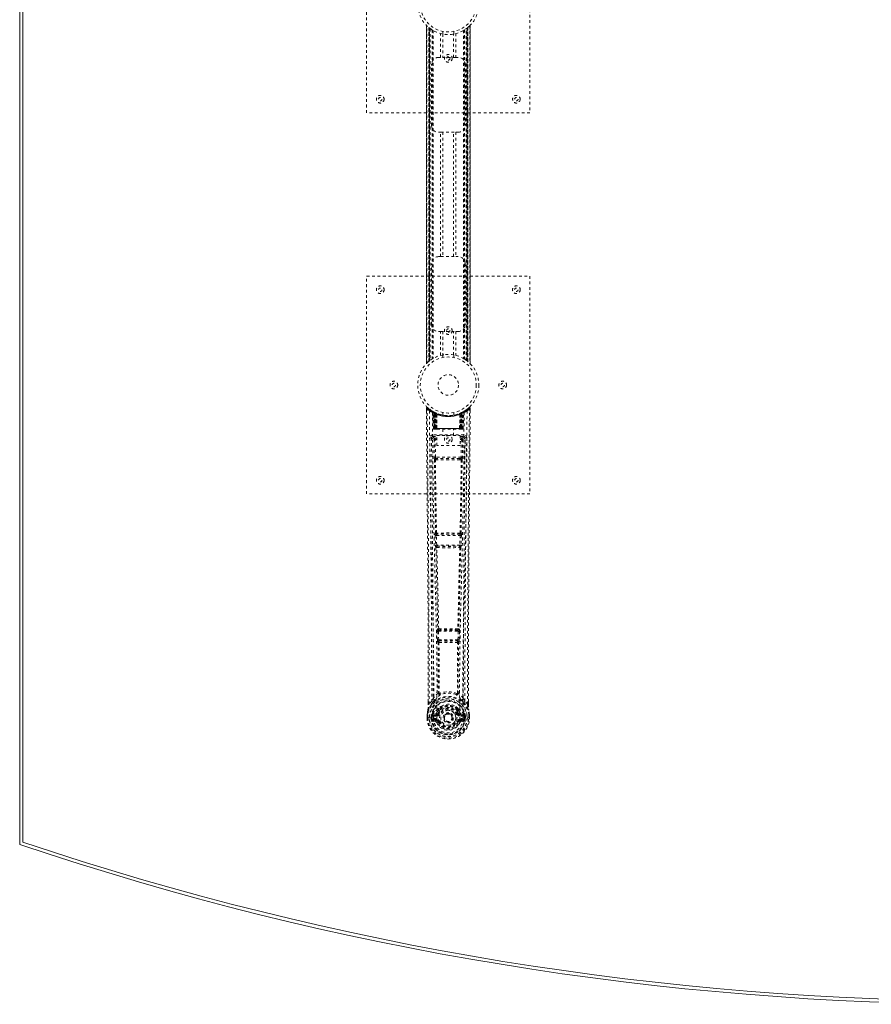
# Model space of a CAD drawing. Header units: inches. Extents: x 31.2 to 102.7, y 25.5 to 85.
# Tile 1 of 4: x 31.2 to 62.5, y 25.5 to 61.7. Entities that reach past the tile are written whole.
import ezdxf

# ---------------------------------------------------------------- set-up
doc = ezdxf.new("R2010")
doc.units = ezdxf.units.IN
doc.header["$MEASUREMENT"] = 0
doc.linetypes.add('SLD-Dashed', pattern=[0.075, 0.05, -0.025])
doc.linetypes.add('SLD-Solid', pattern=[0])

msp = doc.modelspace()

# ---------------------------------------------------------------- linework, layer by layer
at = {"color": 7, "linetype": 'SLD-Solid', "lineweight": 15}
for p, q in [((31.192, 31.411), (31.192, 79.161)), ((31.31, 31.496), (31.31, 79.076)), ((31.31, 79.076), (31.31, 31.496))]:
    msp.add_line(p, q, dxfattribs=at)
at = {"color": 7, "linetype": 'SLD-Dashed', "lineweight": 0}
for p, q in [((43.942, 58.286), (43.942, 66.286)), ((49.942, 66.286), (49.942, 58.286)), ((46.137, 61.502), (46.137, 49.071)), ((46.137, 49.072), (46.137, 61.5)), ((46.137, 61.5), (46.138, 61.5)), ((46.137, 61.5), (46.137, 49.073)), ((47.747, 49.071), (47.747, 61.501)), ((47.747, 61.5), (47.747, 49.072)), ((47.747, 49.073), (47.747, 61.5)), ((46.149, 49.084), (46.149, 61.488)), ((46.232, 61.414), (46.227, 61.418)), ((46.227, 49.155), (46.227, 61.418)), ((46.227, 61.418), (46.227, 49.155)), ((46.232, 61.414), (46.232, 49.159)), ((46.233, 61.413), (46.233, 49.16)), ((46.272, 61.383), (46.236, 61.41)), ((46.236, 49.162), (46.236, 61.41)), ((46.236, 61.41), (46.236, 49.162)), ((46.247, 49.171), (46.247, 61.401)), ((46.252, 49.174), (46.252, 61.398)), ((46.253, 61.396), (46.253, 49.176)), ((46.256, 61.395), (46.256, 49.178)), ((46.278, 61.378), (46.278, 49.194)), ((46.344, 61.333), (46.339, 61.337)), ((46.344, 61.333), (46.344, 49.239)), ((46.369, 61.318), (46.369, 49.254)), ((46.387, 61.308), (46.387, 49.265)), ((46.661, 60.321), (46.661, 61.197)), ((46.742, 61.275), (46.742, 61.179)), ((46.744, 61.179), (46.744, 60.321)), ((47.139, 60.321), (47.139, 61.179)), ((47.142, 61.179), (47.142, 61.275)), ((47.223, 61.197), (47.223, 60.321)), ((47.497, 61.308), (47.497, 49.265)), ((47.515, 61.318), (47.515, 49.254)), ((47.54, 61.333), (47.54, 49.239)), ((47.598, 49.2), (47.598, 61.372)), ((47.628, 49.178), (47.628, 61.395)), ((47.63, 49.176), (47.63, 61.396)), ((47.632, 61.398), (47.632, 49.174)), ((47.633, 61.399), (47.633, 49.174)), ((47.643, 49.166), (47.643, 61.406)), ((47.648, 61.41), (47.648, 49.162)), ((47.648, 49.162), (47.648, 61.41)), ((47.657, 61.418), (47.652, 61.414)), ((47.652, 49.159), (47.652, 61.414)), ((47.657, 61.418), (47.657, 49.155)), ((47.657, 49.155), (47.657, 61.418)), ((47.735, 61.488), (47.735, 49.084)), ((46.327, 57.821), (46.327, 60.071)), ((46.577, 60.321), (46.661, 60.321)), ((47.223, 60.321), (46.661, 60.321)), ((47.223, 60.321), (47.307, 60.321)), ((47.557, 60.071), (47.557, 57.821)), ((49.942, 58.286), (43.942, 58.286)), ((46.661, 57.571), (46.577, 57.571)), ((46.661, 53.001), (46.661, 57.571)), ((46.661, 57.571), (47.223, 57.571)), ((46.744, 57.571), (46.744, 53.001)), ((47.139, 53.001), (47.139, 57.571)), ((47.223, 57.571), (47.223, 53.001)), ((47.307, 57.571), (47.223, 57.571)), ((46.577, 53.001), (46.661, 53.001)), ((46.661, 53.001), (47.223, 53.001)), ((47.223, 53.001), (47.307, 53.001)), ((46.327, 50.501), (46.327, 52.751)), ((47.557, 52.751), (47.557, 50.501)), ((43.942, 52.286), (49.942, 52.286)), ((43.942, 44.286), (43.942, 52.286)), ((49.942, 52.286), (49.942, 44.286)), ((46.661, 50.251), (46.577, 50.251)), ((46.661, 49.375), (46.661, 50.251)), ((46.661, 50.251), (47.223, 50.251)), ((46.744, 50.251), (46.744, 49.394)), ((47.139, 49.394), (47.139, 50.251)), ((47.223, 50.251), (47.223, 49.375)), ((47.307, 50.251), (47.223, 50.251)), ((46.742, 49.394), (46.742, 49.297)), ((47.142, 49.297), (47.142, 49.394)), ((47.54, 49.239), (47.545, 49.236)), ((46.227, 49.155), (46.232, 49.159)), ((47.612, 49.19), (47.648, 49.162)), ((47.747, 49.072), (47.746, 49.073)), ((46.135, 47.427), (46.136, 47.343)), ((47.699, 47.45), (47.597, 47.369)), ((47.749, 47.428), (47.719, 47.428)), ((47.748, 47.342), (47.749, 47.427)), ((46.373, 47.313), (46.36, 47.32)), ((46.388, 47.288), (46.374, 47.296)), ((46.396, 46.69), (46.374, 47.296)), ((46.409, 46.69), (46.388, 47.288)), ((46.458, 47.268), (46.392, 47.302)), ((46.407, 47.28), (46.43, 46.686)), ((46.475, 47.242), (46.407, 47.277)), ((46.427, 46.69), (46.407, 47.277)), ((46.434, 47.247), (46.447, 47.273)), ((46.434, 47.247), (46.434, 46.69)), ((46.439, 47.245), (46.434, 47.247)), ((46.439, 47.245), (46.452, 47.271)), ((46.439, 46.69), (46.439, 47.245)), ((46.447, 47.273), (46.452, 47.271)), ((46.448, 47.241), (46.46, 47.267)), ((46.448, 46.69), (46.448, 47.241)), ((46.452, 47.239), (46.464, 47.265)), ((46.452, 47.239), (46.452, 46.69)), ((46.459, 47.267), (46.458, 47.268)), ((46.464, 47.265), (46.46, 47.267)), ((46.466, 47.232), (46.478, 47.258)), ((46.466, 47.232), (46.467, 46.69)), ((46.47, 47.23), (46.482, 47.257)), ((46.47, 46.69), (46.47, 47.23)), ((46.475, 47.242), (46.476, 47.241)), ((46.494, 46.69), (46.475, 47.242)), ((46.476, 47.241), (46.495, 46.69)), ((46.478, 47.258), (46.482, 47.257)), ((46.521, 47.212), (46.519, 47.213)), ((46.524, 46.689), (46.519, 47.213)), ((46.521, 47.212), (46.526, 46.69)), ((46.525, 47.239), (46.522, 47.24)), ((46.742, 47.275), (46.742, 47.179)), ((47.142, 47.179), (47.142, 47.275)), ((47.358, 46.69), (47.363, 47.212)), ((47.362, 47.24), (47.359, 47.239)), ((47.365, 47.213), (47.36, 46.689)), ((47.365, 47.213), (47.363, 47.212)), ((47.388, 46.69), (47.408, 47.241)), ((47.409, 47.242), (47.39, 46.69)), ((47.402, 47.257), (47.414, 47.23)), ((47.406, 47.258), (47.432, 47.271)), ((47.406, 47.258), (47.418, 47.232)), ((47.408, 47.241), (47.409, 47.242)), ((47.477, 47.277), (47.409, 47.242)), ((47.414, 47.23), (47.414, 46.69)), ((47.417, 46.69), (47.418, 47.232)), ((47.424, 47.267), (47.42, 47.265)), ((47.42, 47.265), (47.432, 47.239)), ((47.424, 47.267), (47.436, 47.241)), ((47.426, 47.268), (47.425, 47.267)), ((47.492, 47.302), (47.426, 47.268)), ((47.432, 47.271), (47.437, 47.273)), ((47.432, 47.271), (47.445, 47.245)), ((47.432, 46.69), (47.432, 47.239)), ((47.436, 47.241), (47.436, 46.69)), ((47.437, 47.273), (47.446, 47.278)), ((47.437, 47.273), (47.45, 47.247)), ((47.45, 47.247), (47.445, 47.245)), ((47.445, 47.245), (47.445, 46.69)), ((47.449, 46.69), (47.45, 47.247)), ((47.454, 46.686), (47.477, 47.28)), ((47.457, 46.69), (47.477, 47.277)), ((47.47, 47.271), (47.465, 47.272)), ((47.475, 46.69), (47.496, 47.288)), ((47.488, 46.69), (47.509, 47.296)), ((47.509, 47.296), (47.496, 47.288)), ((47.524, 47.32), (47.511, 47.313)), ((47.588, 47.362), (47.527, 47.325)), ((46.396, 46.69), (46.409, 46.69)), ((46.434, 46.69), (46.396, 46.69)), ((46.409, 46.69), (46.448, 46.69)), ((46.422, 46.662), (46.426, 46.661)), ((46.427, 46.69), (46.494, 46.69)), ((46.427, 46.661), (46.427, 46.661)), ((46.435, 46.661), (46.44, 46.661)), ((47.445, 46.69), (46.439, 46.69)), ((46.439, 46.661), (46.449, 46.661)), ((46.449, 46.661), (46.453, 46.661)), ((46.452, 46.69), (47.432, 46.69)), ((46.457, 46.661), (46.524, 46.661)), ((46.467, 46.69), (46.47, 46.69)), ((47.414, 46.69), (46.47, 46.69)), ((46.495, 46.69), (46.494, 46.69)), ((46.524, 46.689), (46.526, 46.69)), ((46.526, 46.69), (47.358, 46.69)), ((46.526, 46.661), (47.358, 46.661)), ((46.747, 46.661), (46.747, 46.429)), ((47.137, 46.429), (47.137, 46.661)), ((47.358, 46.69), (47.36, 46.689)), ((47.36, 46.661), (47.427, 46.661)), ((47.39, 46.69), (47.388, 46.69)), ((47.39, 46.69), (47.457, 46.69)), ((47.414, 46.69), (47.417, 46.69)), ((47.431, 46.661), (47.435, 46.661)), ((47.435, 46.661), (47.445, 46.661)), ((47.436, 46.69), (47.475, 46.69)), ((47.444, 46.661), (47.449, 46.661)), ((47.488, 46.69), (47.449, 46.69)), ((47.449, 46.661), (47.449, 46.663)), ((47.456, 46.661), (47.456, 46.661)), ((47.458, 46.661), (47.461, 46.662)), ((47.475, 46.69), (47.488, 46.69)), ((46.329, 46.364), (46.325, 46.346)), ((46.326, 46.354), (46.326, 46.344)), ((46.326, 46.344), (46.326, 46.343)), ((46.326, 46.343), (46.333, 45.529)), ((46.37, 46.452), (46.37, 46.392)), ((47.514, 46.452), (46.37, 46.452)), ((46.37, 46.392), (46.518, 46.392)), ((46.462, 46.335), (46.462, 46.29)), ((46.518, 46.335), (46.462, 46.335)), ((46.518, 46.429), (47.379, 46.429)), ((46.518, 46.063), (46.518, 46.429)), ((47.379, 46.429), (47.379, 46.063)), ((47.379, 46.392), (47.514, 46.392)), ((47.379, 46.335), (47.421, 46.335)), ((47.421, 46.335), (47.421, 46.29)), ((47.514, 46.392), (47.514, 46.452)), ((47.551, 45.529), (47.558, 46.343)), ((47.559, 46.346), (47.555, 46.364)), ((47.558, 46.344), (47.558, 46.354)), ((47.558, 46.343), (47.558, 46.344)), ((46.418, 46.289), (46.462, 46.29)), ((46.418, 46.289), (46.425, 45.629)), ((46.469, 45.63), (46.462, 46.29)), ((46.518, 46.29), (46.462, 46.29)), ((47.379, 46.063), (46.518, 46.063)), ((47.379, 46.29), (47.421, 46.29)), ((47.421, 46.29), (47.414, 45.63)), ((47.466, 46.289), (47.459, 45.629)), ((47.414, 45.63), (46.469, 45.63)), ((46.526, 45.586), (46.478, 45.586)), ((47.358, 45.586), (46.526, 45.586)), ((47.406, 45.586), (47.358, 45.586)), ((46.467, 45.54), (46.516, 45.539)), ((47.368, 45.539), (47.417, 45.54)), ((49.942, 44.286), (43.942, 44.286)), ((46.462, 42.758), (46.473, 42.405)), ((46.475, 42.851), (46.469, 42.848)), ((46.507, 42.759), (47.377, 42.759)), ((46.517, 42.407), (46.507, 42.759)), ((46.514, 42.804), (46.52, 42.807)), ((47.37, 42.804), (46.514, 42.804)), ((47.364, 42.807), (47.37, 42.804)), ((47.377, 42.759), (47.366, 42.407)), ((47.415, 42.848), (47.409, 42.851)), ((47.422, 42.758), (47.411, 42.405)), ((47.366, 42.407), (46.517, 42.407)), ((46.531, 42.362), (46.531, 42.362)), ((46.531, 42.362), (47.353, 42.362)), ((47.353, 42.362), (47.353, 42.362)), ((46.486, 42.315), (46.487, 42.315)), ((47.397, 42.315), (47.398, 42.315)), ((46.531, 39.236), (46.543, 38.927)), ((46.554, 39.33), (46.542, 39.326)), ((46.576, 39.238), (47.308, 39.238)), ((46.588, 38.929), (46.576, 39.238)), ((46.586, 39.282), (46.599, 39.287)), ((47.298, 39.282), (46.586, 39.282)), ((47.285, 39.287), (47.298, 39.282)), ((47.308, 39.238), (47.296, 38.929)), ((47.33, 39.33), (47.342, 39.326)), ((47.352, 39.236), (47.34, 38.927)), ((46.543, 38.927), (46.546, 38.893)), ((46.562, 38.837), (46.563, 38.837)), ((47.296, 38.929), (46.588, 38.929)), ((46.607, 38.884), (46.606, 38.884)), ((46.606, 38.884), (47.278, 38.884)), ((47.278, 38.884), (47.277, 38.884)), ((47.321, 38.837), (47.322, 38.837)), ((47.34, 38.927), (47.338, 38.893)), ((46.205, 36.554), (46.205, 36.643)), ((46.207, 36.644), (46.206, 36.555)), ((46.331, 36.671), (46.235, 36.556)), ((46.331, 36.671), (46.39, 36.783)), ((47.493, 36.783), (47.553, 36.671)), ((47.649, 36.556), (47.553, 36.671)), ((47.677, 36.555), (47.677, 36.657)), ((47.679, 36.554), (47.679, 36.656)), ((46.162, 36.055), (46.163, 36.172)), ((46.163, 36.176), (46.163, 36.172)), ((46.164, 36.172), (46.164, 36.054)), ((46.192, 36.172), (46.192, 36.056)), ((46.358, 36.175), (46.355, 36.171)), ((46.358, 36.175), (46.369, 36.186)), ((46.484, 36.207), (46.369, 36.186)), ((46.369, 36.186), (46.369, 36.186)), ((46.369, 36.186), (46.369, 36.186)), ((46.384, 36.153), (46.513, 36.178)), ((46.513, 36.178), (46.513, 36.153)), ((46.561, 36.207), (46.568, 36.219)), ((46.568, 36.219), (46.595, 36.208)), ((46.571, 36.368), (46.57, 36.345)), ((46.577, 36.395), (46.589, 36.413)), ((46.594, 36.363), (46.594, 36.34)), ((47.289, 36.208), (47.316, 36.219)), ((47.29, 36.34), (47.29, 36.363)), ((47.295, 36.413), (47.306, 36.395)), ((47.313, 36.368), (47.314, 36.345)), ((47.316, 36.219), (47.323, 36.208)), ((47.371, 36.178), (47.5, 36.153)), ((47.371, 36.178), (47.371, 36.153)), ((47.515, 36.186), (47.4, 36.207)), ((47.515, 36.186), (47.525, 36.176)), ((47.529, 36.171), (47.525, 36.175)), ((47.692, 36.056), (47.691, 36.172)), ((47.72, 36.054), (47.72, 36.172)), ((47.721, 36.172), (47.721, 36.176)), ((47.722, 36.055), (47.721, 36.172)), ((46.162, 36.055), (46.166, 36.055)), ((46.166, 36.055), (46.219, 36.055)), ((46.219, 36.055), (46.242, 36.056)), ((46.242, 36.056), (46.248, 36.056)), ((46.248, 36.056), (46.399, 36.056)), ((46.313, 36.056), (46.314, 36.129)), ((46.313, 36.056), (46.313, 36.056)), ((46.314, 36.129), (46.314, 36.129)), ((46.343, 36.127), (46.343, 36.056)), ((46.349, 36.056), (46.343, 36.056)), ((46.344, 36.128), (46.349, 36.147)), ((46.349, 36.147), (46.349, 36.134)), ((46.349, 36.134), (46.349, 36.056)), ((46.366, 35.935), (46.485, 35.911)), ((46.384, 36.153), (46.384, 36.123)), ((46.513, 36.153), (46.384, 36.153)), ((46.513, 36.123), (46.384, 36.123)), ((46.397, 36.001), (46.397, 35.971)), ((46.397, 36.001), (46.513, 36.001)), ((46.513, 35.951), (46.397, 35.971)), ((46.397, 35.971), (46.513, 35.971)), ((46.399, 36.055), (46.399, 36.056)), ((46.513, 36.123), (46.513, 36.153)), ((46.513, 36.001), (46.513, 35.971)), ((46.513, 35.951), (46.513, 35.971)), ((46.573, 35.907), (46.569, 35.916)), ((46.595, 35.917), (46.573, 35.907)), ((46.785, 36.062), (46.786, 36.077)), ((46.786, 36.054), (46.785, 36.062)), ((47.311, 35.907), (47.289, 35.917)), ((47.315, 35.915), (47.311, 35.907)), ((47.366, 35.884), (47.311, 35.907)), ((47.5, 36.153), (47.371, 36.153)), ((47.371, 36.123), (47.371, 36.153)), ((47.5, 36.123), (47.371, 36.123)), ((47.371, 36.001), (47.371, 35.971)), ((47.371, 36.001), (47.487, 36.001)), ((47.487, 35.971), (47.371, 35.951)), ((47.371, 35.951), (47.371, 35.971)), ((47.371, 35.971), (47.487, 35.971)), ((47.399, 35.911), (47.517, 35.935)), ((47.485, 36.056), (47.636, 36.056)), ((47.487, 35.971), (47.487, 36.001)), ((47.5, 36.123), (47.5, 36.153)), ((47.535, 36.147), (47.535, 36.134)), ((47.54, 36.128), (47.535, 36.147)), ((47.535, 36.134), (47.535, 36.056)), ((47.535, 36.056), (47.541, 36.056)), ((47.57, 36.129), (47.541, 36.127)), ((47.541, 36.056), (47.541, 36.127)), ((47.57, 36.129), (47.57, 36.057)), ((47.57, 36.129), (47.57, 36.129)), ((47.636, 36.056), (47.641, 36.056)), ((47.641, 36.056), (47.664, 36.055)), ((47.664, 36.055), (47.718, 36.055)), ((47.718, 36.055), (47.722, 36.055))]:
    msp.add_line(p, q, dxfattribs=at)
at = {"color": 7, "linetype": 'SLD-Dashed', "lineweight": 0, "flags": 128}
for points in [[(46.247, 61.401), (46.236, 61.41), (46.231, 61.414)], [(46.748, 61.178), (46.746, 61.178), (46.744, 61.179)], [(47.139, 61.179), (47.129, 61.177), (47.12, 61.175)], [(46.744, 49.394), (46.755, 49.396), (46.781, 49.399)], [(47.136, 49.394), (47.138, 49.394), (47.139, 49.394)], [(46.231, 49.158), (46.238, 49.163), (46.247, 49.171)], [(46.183, 47.448), (46.176, 47.452), (46.168, 47.454), (46.16, 47.455), (46.152, 47.453), (46.145, 47.45), (46.14, 47.444), (46.137, 47.438), (46.135, 47.43)], [(46.205, 36.643), (46.203, 39.272), (46.185, 41.99), (46.161, 44.709), (46.135, 47.428)], [(46.135, 47.428), (46.136, 47.427), (46.137, 47.428), (46.144, 47.428), (46.154, 47.428), (46.159, 47.428), (46.165, 47.428)], [(46.165, 47.428), (46.173, 47.437), (46.179, 47.444), (46.184, 47.449), (46.185, 47.45)], [(46.235, 36.556), (46.236, 37.294), (46.236, 38.074), (46.234, 38.897), (46.23, 39.763), (46.226, 40.559), (46.22, 41.389), (46.219, 41.58), (46.217, 41.772), (46.216, 41.966), (46.215, 42.099), (46.213, 42.229), (46.212, 42.365), (46.211, 42.506), (46.207, 42.959), (46.202, 43.464), (46.197, 44.019), (46.194, 44.371), (46.19, 44.743), (46.186, 45.146), (46.183, 45.521), (46.178, 46.012), (46.174, 46.448), (46.171, 46.829), (46.168, 47.156), (46.165, 47.428)], [(47.649, 36.556), (47.648, 37.37), (47.648, 38.218), (47.651, 39.102), (47.654, 39.904), (47.657, 40.422), (47.661, 40.964), (47.665, 41.53), (47.669, 42.094), (47.674, 42.582), (47.679, 43.229), (47.685, 43.917), (47.692, 44.646), (47.699, 45.323), (47.719, 47.428)], [(47.679, 36.656), (47.681, 39.273), (47.699, 41.989), (47.723, 44.71), (47.749, 47.428)], [(47.746, 47.427), (47.744, 47.435), (47.74, 47.443), (47.735, 47.449), (47.729, 47.454), (47.722, 47.457), (47.714, 47.458), (47.707, 47.456), (47.701, 47.452)], [(46.254, 47.334), (46.259, 45.743), (46.278, 44.154), (46.308, 42.568), (46.346, 40.985), (46.376, 39.745), (46.399, 38.509), (46.409, 37.279), (46.399, 36.056)], [(46.363, 47.278), (46.369, 45.692), (46.39, 44.107), (46.423, 42.525), (46.463, 40.946), (46.495, 39.709), (46.519, 38.476), (46.529, 37.247), (46.516, 36.026)], [(46.368, 47.313), (46.375, 47.302), (46.379, 47.288)], [(46.375, 47.302), (46.376, 47.296), (46.376, 47.295)], [(46.405, 47.285), (46.407, 47.279), (46.407, 47.277)], [(46.408, 47.293), (46.414, 47.29), (46.447, 47.273)], [(47.521, 47.278), (47.515, 45.692), (47.494, 44.107), (47.461, 42.525), (47.421, 40.946), (47.389, 39.709), (47.365, 38.476), (47.355, 37.247), (47.368, 36.026)], [(47.63, 47.334), (47.624, 45.743), (47.606, 44.154), (47.576, 42.568), (47.538, 40.985), (47.508, 39.745), (47.485, 38.509), (47.475, 37.279), (47.485, 36.056)], [(46.467, 46.69), (46.459, 46.69), (46.451, 46.69), (46.444, 46.69), (46.438, 46.69), (46.433, 46.69), (46.429, 46.69), (46.428, 46.69), (46.427, 46.69)], [(46.427, 46.69), (46.428, 46.683), (46.429, 46.681)], [(46.441, 46.661), (46.441, 46.661), (46.442, 46.662), (46.444, 46.662), (46.448, 46.663)], [(46.456, 46.661), (46.458, 46.661), (46.459, 46.661)], [(46.495, 46.69), (46.499, 46.68), (46.506, 46.671)], [(46.524, 46.689), (46.509, 46.675), (46.506, 46.671)], [(47.36, 46.689), (47.375, 46.675), (47.378, 46.671)], [(47.378, 46.671), (47.385, 46.68), (47.388, 46.69)], [(47.457, 46.69), (47.456, 46.69), (47.454, 46.69), (47.451, 46.69), (47.446, 46.69), (47.44, 46.69), (47.433, 46.69), (47.425, 46.69), (47.417, 46.69)], [(47.436, 46.663), (47.439, 46.662), (47.442, 46.662), (47.443, 46.661), (47.443, 46.661)], [(46.265, 46.346), (46.269, 45.97), (46.273, 45.541), (46.277, 45.071), (46.282, 44.647), (46.284, 44.424), (46.286, 44.201), (46.288, 43.979), (46.29, 43.726), (46.293, 43.471), (46.295, 43.224), (46.3, 42.72), (46.304, 42.253), (46.308, 41.821), (46.311, 41.398), (46.315, 40.908), (46.321, 40.067), (46.326, 39.219), (46.329, 38.342), (46.331, 37.487), (46.331, 36.671)], [(46.325, 46.346), (46.349, 46.318), (46.418, 46.289)], [(46.325, 46.346), (46.356, 43.158), (46.382, 39.97), (46.39, 36.783)], [(46.462, 46.335), (46.393, 46.363), (46.37, 46.392)], [(47.514, 46.392), (47.49, 46.363), (47.421, 46.335)], [(47.466, 46.289), (47.535, 46.318), (47.556, 46.344)], [(47.493, 36.783), (47.502, 39.97), (47.528, 43.158), (47.559, 46.346)], [(47.553, 36.671), (47.553, 37.411), (47.554, 38.183), (47.557, 38.986), (47.561, 39.752), (47.566, 40.528), (47.572, 41.304), (47.578, 42.06), (47.585, 42.785), (47.591, 43.461), (47.598, 44.217), (47.605, 44.927), (47.612, 45.624), (47.619, 46.346)], [(47.466, 46.289), (47.461, 46.289), (47.451, 46.289), (47.437, 46.29), (47.421, 46.29)], [(46.469, 45.63), (46.454, 45.63), (46.439, 45.629), (46.429, 45.629), (46.425, 45.629)], [(47.358, 45.586), (47.154, 45.585), (46.948, 45.585), (46.736, 45.585), (46.526, 45.586)], [(47.405, 45.586), (47.422, 45.582), (47.433, 45.574)], [(47.459, 45.629), (47.455, 45.629), (47.444, 45.629), (47.43, 45.63), (47.414, 45.63)], [(46.434, 45.541), (46.451, 44.195), (46.475, 42.851)], [(46.509, 42.848), (46.484, 44.193), (46.467, 45.54)], [(47.368, 45.539), (47.156, 45.539), (46.942, 45.539), (46.727, 45.539), (46.516, 45.539)], [(47.417, 45.54), (47.4, 44.193), (47.375, 42.848)], [(47.45, 45.541), (47.433, 44.195), (47.409, 42.851)], [(46.507, 42.759), (46.499, 42.759), (46.491, 42.759), (46.483, 42.759), (46.477, 42.759), (46.471, 42.758), (46.467, 42.758), (46.464, 42.758), (46.462, 42.758)], [(47.422, 42.758), (47.42, 42.758), (47.417, 42.758), (47.413, 42.758), (47.407, 42.759), (47.401, 42.759), (47.393, 42.759), (47.385, 42.759), (47.377, 42.759)], [(46.517, 42.407), (46.509, 42.407), (46.501, 42.406), (46.494, 42.406), (46.488, 42.406), (46.482, 42.406), (46.478, 42.406), (46.474, 42.405), (46.473, 42.405)], [(46.473, 42.405), (46.475, 42.372), (46.475, 42.37)], [(47.411, 42.405), (47.409, 42.405), (47.406, 42.406), (47.402, 42.406), (47.396, 42.406), (47.39, 42.406), (47.382, 42.406), (47.375, 42.407), (47.366, 42.407)], [(47.393, 42.335), (47.394, 42.333), (47.397, 42.315)], [(47.411, 42.405), (47.409, 42.372), (47.409, 42.37)], [(46.487, 42.315), (46.522, 40.82), (46.554, 39.33)], [(46.59, 39.325), (46.557, 40.817), (46.521, 42.313)], [(47.363, 42.313), (47.327, 40.817), (47.294, 39.325)], [(47.397, 42.315), (47.362, 40.82), (47.33, 39.33)], [(46.576, 39.238), (46.568, 39.237), (46.56, 39.237), (46.553, 39.237), (46.547, 39.236), (46.541, 39.236), (46.537, 39.236), (46.533, 39.236), (46.531, 39.236)], [(46.576, 39.238), (46.575, 39.246), (46.576, 39.254), (46.577, 39.269), (46.581, 39.278), (46.586, 39.282)], [(47.298, 39.282), (47.303, 39.278), (47.307, 39.269), (47.308, 39.254), (47.308, 39.246), (47.308, 39.238)], [(47.352, 39.236), (47.351, 39.236), (47.347, 39.236), (47.343, 39.236), (47.337, 39.236), (47.331, 39.237), (47.324, 39.237), (47.316, 39.237), (47.308, 39.238)], [(46.588, 38.929), (46.58, 38.928), (46.572, 38.928), (46.565, 38.928), (46.559, 38.928), (46.553, 38.927), (46.549, 38.927), (46.545, 38.927), (46.543, 38.927)], [(46.563, 38.837), (46.573, 37.905), (46.574, 36.976)], [(46.599, 38.832), (46.609, 37.899), (46.61, 36.969)], [(47.274, 36.969), (47.275, 37.899), (47.285, 38.832)], [(47.296, 38.929), (47.295, 38.92), (47.294, 38.912), (47.289, 38.897), (47.284, 38.888), (47.281, 38.885), (47.279, 38.884), (47.278, 38.884)], [(47.34, 38.927), (47.335, 38.927), (47.325, 38.928), (47.311, 38.928), (47.296, 38.929)], [(47.321, 38.837), (47.31, 37.905), (47.31, 36.976)], [(46.572, 36.968), (46.475, 36.881), (46.39, 36.783)], [(46.572, 36.968), (46.574, 36.957), (46.579, 36.948), (46.585, 36.942), (46.592, 36.939), (46.6, 36.939), (46.608, 36.943), (46.615, 36.949), (46.62, 36.959)], [(46.61, 36.969), (46.61, 36.967), (46.611, 36.966), (46.613, 36.963), (46.62, 36.959)], [(47.264, 36.959), (47.27, 36.963), (47.273, 36.966), (47.274, 36.967), (47.274, 36.969)], [(47.264, 36.959), (47.269, 36.949), (47.276, 36.943), (47.283, 36.939), (47.291, 36.939), (47.299, 36.942), (47.305, 36.948), (47.31, 36.957), (47.312, 36.968)], [(47.493, 36.783), (47.409, 36.881), (47.312, 36.968)], [(46.373, 36.631), (46.273, 36.507), (46.193, 36.353)], [(46.235, 36.556), (46.229, 36.556), (46.223, 36.556), (46.217, 36.556), (46.212, 36.555), (46.208, 36.555), (46.206, 36.555), (46.205, 36.555), (46.205, 36.554)], [(46.483, 36.734), (46.478, 36.728), (46.469, 36.719)], [(47.415, 36.719), (47.406, 36.728), (47.4, 36.734)], [(47.511, 36.631), (47.611, 36.508), (47.691, 36.353)], [(47.679, 36.554), (47.679, 36.555), (47.678, 36.555), (47.676, 36.555), (47.672, 36.555), (47.667, 36.556), (47.661, 36.556), (47.655, 36.556), (47.649, 36.556)], [(46.163, 36.172), (46.162, 36.172), (46.164, 36.172), (46.166, 36.172), (46.17, 36.172), (46.174, 36.172), (46.18, 36.172), (46.186, 36.172), (46.192, 36.172)], [(46.193, 36.353), (46.176, 36.275), (46.163, 36.176)], [(46.163, 36.172), (46.176, 36.267), (46.191, 36.342)], [(46.163, 36.176), (46.164, 36.176), (46.166, 36.176), (46.169, 36.175), (46.172, 36.175), (46.177, 36.174), (46.182, 36.173), (46.187, 36.173), (46.192, 36.172)], [(46.193, 36.353), (46.192, 36.348), (46.191, 36.342)], [(46.511, 36.23), (46.498, 36.213), (46.484, 36.207)], [(46.57, 36.345), (46.54, 36.295), (46.511, 36.23)], [(46.715, 36.499), (46.664, 36.472), (46.589, 36.413)], [(46.623, 36.196), (46.618, 36.198), (46.613, 36.2), (46.608, 36.202), (46.604, 36.204), (46.6, 36.206), (46.598, 36.207), (46.596, 36.207), (46.595, 36.208)], [(47.295, 36.413), (47.22, 36.472), (47.169, 36.499)], [(47.316, 36.219), (47.29, 36.28), (47.261, 36.327)], [(47.261, 36.196), (47.266, 36.198), (47.271, 36.2), (47.276, 36.202), (47.28, 36.204), (47.284, 36.206), (47.286, 36.207), (47.288, 36.207), (47.289, 36.208)], [(47.314, 36.345), (47.344, 36.295), (47.373, 36.23)], [(47.373, 36.23), (47.386, 36.213), (47.4, 36.207)], [(47.692, 36.342), (47.692, 36.348), (47.691, 36.353)], [(47.721, 36.176), (47.709, 36.264), (47.691, 36.353)], [(47.721, 36.176), (47.72, 36.176), (47.718, 36.176), (47.715, 36.175), (47.712, 36.175), (47.707, 36.174), (47.702, 36.173), (47.697, 36.173), (47.691, 36.172)], [(47.691, 36.172), (47.698, 36.172), (47.704, 36.172), (47.71, 36.172), (47.714, 36.172), (47.718, 36.172), (47.72, 36.172), (47.721, 36.172), (47.721, 36.172)], [(47.721, 36.172), (47.708, 36.267), (47.692, 36.342)], [(46.192, 36.056), (46.186, 36.056), (46.179, 36.056), (46.174, 36.056), (46.169, 36.056), (46.166, 36.055), (46.163, 36.055), (46.162, 36.055), (46.162, 36.055)], [(46.343, 36.056), (46.34, 36.056), (46.333, 36.056), (46.324, 36.056), (46.313, 36.056)], [(46.314, 36.129), (46.324, 36.128), (46.333, 36.128), (46.34, 36.127), (46.343, 36.127)], [(46.343, 36.127), (46.343, 36.127), (46.344, 36.128)], [(46.384, 36.123), (46.365, 36.126), (46.349, 36.134)], [(46.354, 35.984), (46.374, 35.997), (46.397, 36.001)], [(47.368, 36.026), (47.362, 35.948), (47.339, 35.872), (47.3, 35.802), (47.246, 35.741), (47.181, 35.692), (47.106, 35.655), (47.026, 35.633), (46.942, 35.625), (46.858, 35.633), (46.778, 35.655), (46.703, 35.692), (46.637, 35.741), (46.584, 35.802), (46.544, 35.872), (46.522, 35.948), (46.516, 36.026)], [(46.623, 35.928), (46.618, 35.926), (46.613, 35.924), (46.608, 35.922), (46.604, 35.92), (46.6, 35.919), (46.598, 35.918), (46.596, 35.917), (46.595, 35.917)], [(47.261, 35.928), (47.266, 35.926), (47.271, 35.924), (47.276, 35.922), (47.28, 35.92), (47.284, 35.919), (47.286, 35.918), (47.288, 35.917), (47.289, 35.917)], [(47.487, 36.001), (47.51, 35.997), (47.53, 35.984)], [(47.535, 36.134), (47.519, 36.126), (47.5, 36.123)], [(47.54, 36.128), (47.54, 36.127), (47.541, 36.127)], [(47.722, 36.055), (47.722, 36.055), (47.721, 36.055), (47.718, 36.055), (47.715, 36.055), (47.71, 36.056), (47.704, 36.056), (47.698, 36.056), (47.692, 36.056)]]:
    msp.add_lwpolyline(points, dxfattribs=at)
at = {"color": 7, "linetype": 'SLD-Dashed', "lineweight": 0}
for centre, radius in [((46.942, 62.286), 1.125), ((46.942, 62.286), 1.03), ((46.942, 60.286), 0.141), ((46.942, 60.286), 0.0625), ((44.442, 58.786), 0.141), ((44.442, 58.786), 0.0625), ((49.442, 58.786), 0.141), ((49.442, 58.786), 0.0625), ((44.442, 51.786), 0.141), ((44.442, 51.786), 0.0625), ((49.442, 51.786), 0.141), ((49.442, 51.786), 0.0625), ((46.942, 50.286), 0.141), ((46.942, 50.286), 0.0625), ((46.942, 48.286), 1.125), ((46.942, 48.286), 1.03), ((46.942, 48.286), 0.376), ((44.942, 48.286), 0.141), ((44.942, 48.286), 0.0625), ((48.942, 48.286), 0.14), ((48.942, 48.286), 0.0625), ((46.942, 46.286), 0.141), ((46.942, 46.286), 0.0625), ((44.442, 44.786), 0.141), ((49.442, 44.786), 0.141), ((44.442, 44.786), 0.0625), ((49.442, 44.786), 0.0625), ((46.942, 36.062), 0.7), ((46.942, 36.062), 0.69), ((46.942, 36.062), 0.623), ((46.942, 36.062), 0.32), ((46.942, 36.062), 0.275), ((46.942, 36.062), 0.188), ((46.942, 36.062), 0.157), ((46.942, 36.062), 0.142), ((46.942, 36.062), 0.14), ((46.942, 36.062), 0.138)]:
    msp.add_circle(centre, radius, dxfattribs=at)
for centre, radius, start, end in [((47.005, 62.349), 1.214, 224.3398, 225.1481), ((46.964, 62.261), 1.092, 307.6155, 315.7615), ((46.946, 62.282), 1.119, 314.8203, 315.6974), ((46.963, 62.313), 1.159, 231.1267, 232.3848), ((46.942, 62.286), 1.125, 232.2632, 239.3845), ((46.94, 62.284), 1.122, 237.862, 240.4288), ((46.942, 62.286), 1.124, 299.5746, 302.1359), ((46.951, 62.275), 1.111, 307.5864, 308.8988), ((46.935, 62.294), 1.136, 307.9302, 309.4567), ((46.577, 60.071), 0.25, 90, 180), ((47.307, 60.071), 0.25, 0, 90), ((46.577, 57.821), 0.25, 180, 270), ((47.307, 57.821), 0.25, 270, 0), ((46.577, 52.751), 0.25, 90, 180), ((47.307, 52.751), 0.25, 0, 90), ((46.577, 50.501), 0.25, 180, 270), ((47.307, 50.501), 0.25, 270, 0), ((46.942, 48.286), 1.125, 119.5744, 122.1347), ((46.945, 48.291), 1.12, 57.859, 60.4305), ((46.942, 48.286), 1.125, 52.2629, 59.3841), ((46.92, 48.31), 1.093, 127.6179, 135.759), ((46.952, 48.274), 1.141, 127.6045, 128.8829), ((46.953, 48.3), 1.107, 51.0994, 52.4164), ((46.986, 48.33), 1.063, 44.2804, 45.2033), ((46.165, 47.428), 0.03, 47.8473, 180.5319), ((46.936, 48.32), 1.199, 228.103, 235.338), ((46.942, 48.287), 1.158, 227.8714, 312.1369), ((46.938, 48.281), 1.12, 227.8969, 235.3621), ((46.946, 48.28), 1.12, 304.6372, 312.1024), ((46.944, 48.326), 1.206, 304.6787, 311.8733), ((47.719, 47.428), 0.03, 359.4691, 132.1527), ((47.663, 47.397), 0.0639, 28.6516, 55.7569), ((46.284, 47.334), 0.03, 55.9273, 179.7366), ((46.928, 48.521), 1.365, 240.4161, 245.5484), ((46.942, 48.286), 1.128, 235.3427, 240.4729), ((46.344, 47.295), 0.03, 1.9798, 58.9227), ((46.936, 48.277), 1.117, 238.9198, 239.808), ((46.325, 47.259), 0.0707, 31.4535, 58.898), ((46.404, 47.266), 0.0429, 114.1634, 162.9969), ((46.942, 48.318), 1.19, 240.8801, 299.1199), ((46.358, 47.287), 0.0299, 1.9053, 59.704), ((46.861, 48.146), 0.966, 239.6303, 242.5137), ((46.952, 48.308), 1.153, 239.9238, 243.9573), ((46.936, 47.925), 0.843, 228.2776, 233.5089), ((46.942, 48.286), 1.127, 240.4733, 299.5267), ((46.916, 47.897), 0.806, 229.0773, 234.467), ((46.377, 47.276), 0.03, 16.8797, 61.2388), ((46.377, 47.276), 0.0299, 1.7967, 60.751), ((46.942, 48.286), 1.127, 240.7797, 245.7099), ((46.93, 47.909), 0.82, 230.3918, 235.5931), ((46.942, 48.285), 1.155, 244.2142, 295.7858), ((46.942, 48.285), 1.155, 244.9105, 295.0895), ((46.445, 47.241), 0.0297, 1.4735, 64.4787), ((46.447, 47.24), 0.0297, 1.4851, 64.5479), ((46.942, 48.285), 1.155, 245.8865, 294.1135), ((46.899, 47.839), 0.732, 234.7531, 238.7671), ((46.493, 47.229), 0.0311, 328.3237, 19.6376), ((46.492, 47.23), 0.0345, 328.961, 15.1624), ((46.942, 48.249), 1.12, 247.9255, 292.0745), ((47.392, 47.23), 0.0345, 164.8348, 211.0417), ((47.391, 47.229), 0.031, 160.2145, 211.6956), ((46.985, 47.839), 0.732, 301.2386, 305.2453), ((47.051, 48.05), 0.868, 293.5559, 295.4833), ((47.461, 47.165), 0.109, 91.246, 120.4822), ((47.437, 47.24), 0.0297, 115.4492, 178.5215), ((47.439, 47.241), 0.0297, 115.5236, 178.5279), ((46.958, 47.904), 0.814, 304.3882, 309.6291), ((46.968, 47.896), 0.806, 305.5296, 310.925), ((47.493, 47.145), 0.137, 89.4091, 113.5135), ((46.952, 47.921), 0.838, 306.4762, 311.7395), ((47.507, 47.276), 0.0299, 119.2492, 178.1953), ((47.09, 48.031), 0.832, 298.7896, 300.3542), ((47.526, 47.287), 0.0299, 120.3046, 178.0941), ((46.942, 48.286), 1.127, 299.5262, 304.6583), ((47.48, 47.266), 0.0429, 17.0188, 65.8178), ((47.539, 47.295), 0.03, 121.086, 178.0075), ((46.957, 48.52), 1.364, 294.449, 299.5855), ((47.6, 47.334), 0.03, 0.2601, 124.0771), ((46.426, 46.691), 0.03, 181.9942, 269.9952), ((46.427, 46.692), 0.0305, 182.3656, 249.368), ((46.439, 46.691), 0.03, 181.9809, 246.5604), ((46.439, 46.693), 0.0315, 237.9447, 270.6795), ((46.457, 46.691), 0.03, 181.9327, 269.9355), ((46.455, 46.551), 0.114, 100.0798, 103.9764), ((47.253, 46.687), 0.818, 179.7658, 181.6405), ((46.849, 46.683), 0.41, 179.0067, 183.0549), ((46.87, 46.683), 0.422, 179.0353, 182.9706), ((46.875, 46.683), 0.423, 179.0446, 182.9706), ((46.908, 46.683), 0.442, 179.0835, 182.8389), ((46.912, 46.683), 0.442, 179.0789, 182.8342), ((46.524, 46.691), 0.0299, 181.8053, 269.8062), ((46.526, 46.688), 0.0265, 218.3736, 269.3829), ((47.358, 46.688), 0.0266, 270.8001, 321.446), ((47.36, 46.691), 0.0299, 270.1883, 358.2024), ((46.97, 46.683), 0.444, 357.1776, 0.914), ((46.976, 46.683), 0.442, 357.1634, 0.9189), ((47.422, 46.696), 0.0353, 261.8109, 350.6801), ((47.427, 46.691), 0.03, 270.0623, 358.0673), ((47.008, 46.683), 0.424, 357.0412, 0.9575), ((46.581, 46.687), 0.855, 358.4248, 0.2191), ((47.036, 46.683), 0.409, 356.9314, 0.993), ((47.445, 46.693), 0.0314, 269.3032, 302.3781), ((47.428, 46.548), 0.117, 75.8712, 79.5872), ((47.445, 46.691), 0.03, 293.5007, 358.0198), ((47.458, 46.691), 0.03, 270.0048, 358.0058), ((47.457, 46.692), 0.0305, 290.7169, 357.64), ((46.37, 46.347), 0.105, 89.9135, 180.6402), ((46.307, 43.486), 2.86, 89.64, 90.8418), ((46.37, 46.347), 0.045, 90.0263, 157.9833), ((46.463, 46.29), 0.0451, 90.4287, 180.3551), ((47.421, 46.29), 0.0451, 359.6183, 89.5727), ((47.514, 46.347), 0.105, 359.3642, 90.0828), ((47.514, 46.347), 0.045, 22.0137, 89.9767), ((47.577, 43.471), 2.875, 89.1624, 90.358), ((46.714, 45.616), 0.289, 177.3497, 195.0252), ((46.48, 45.54), 0.0456, 91.9251, 178.9987), ((46.542, 45.546), 0.075, 148.0045, 184.807), ((46.546, 45.622), 0.0773, 174.5352, 208.3813), ((46.58, 45.549), 0.0652, 146.4388, 189.4343), ((47.304, 45.549), 0.0652, 350.5407, 33.5479), ((47.341, 45.546), 0.0756, 355.35, 31.8372), ((47.338, 45.622), 0.0773, 331.6234, 5.4648), ((47.411, 45.543), 0.0384, 357.0774, 55.3672), ((47.17, 45.616), 0.289, 344.9789, 2.6493), ((46.46, 45.797), 0.258, 264.2223, 271.5592), ((47.424, 45.798), 0.258, 268.4474, 275.7751), ((46.682, 42.786), 0.222, 163.6404, 187.1209), ((46.514, 42.849), 0.0451, 181.9441, 269.4404), ((46.52, 42.852), 0.0451, 181.9661, 269.4266), ((46.501, 42.983), 0.136, 258.8585, 273.2839), ((46.565, 42.773), 0.0601, 148.605, 193.0919), ((46.942, 6.714), 36.136, 89.3136, 90.6865), ((46.566, 42.841), 0.057, 172.6062, 216.4924), ((46.942, 9.784), 33.026, 89.2675, 90.7325), ((47.364, 42.852), 0.0451, 270.5802, 358.0286), ((47.319, 42.841), 0.0567, 323.3852, 7.52), ((47.37, 42.849), 0.0451, 270.5596, 358.0559), ((47.319, 42.773), 0.0601, 346.901, 31.4021), ((47.383, 42.984), 0.136, 266.7419, 281.112), ((47.202, 42.786), 0.222, 352.882, 16.3582), ((46.593, 42.366), 0.118, 177.9901, 205.3629), ((46.531, 42.317), 0.0451, 90.6353, 181.6251), ((46.532, 42.317), 0.0451, 90.6397, 181.6266), ((46.58, 42.401), 0.0626, 174.4866, 218.4502), ((46.59, 42.324), 0.0697, 146.9349, 189.0894), ((46.942, 75.71), 33.351, 269.2944, 270.7056), ((47.304, 42.401), 0.0626, 321.5426, 5.5178), ((47.353, 42.318), 0.0433, 22.7738, 90.2221), ((47.294, 42.324), 0.0697, 350.9152, 33.0658), ((47.353, 42.317), 0.0451, 358.3741, 89.3669), ((47.291, 42.366), 0.118, 334.6459, 2.0146), ((46.513, 42.436), 0.123, 257.6579, 273.6589), ((46.942, 75.886), 33.576, 269.2814, 270.7186), ((47.371, 42.437), 0.125, 266.4439, 282.2393), ((46.694, 39.263), 0.165, 157.6312, 189.4054), ((46.587, 39.328), 0.0451, 182.4856, 269.1379), ((46.599, 39.332), 0.0451, 182.6019, 269.1039), ((46.584, 39.417), 0.092, 251.4689, 273.9868), ((46.942, 2.299), 37.028, 89.4553, 90.5445), ((46.651, 39.319), 0.0612, 173.9377, 211.5389), ((46.942, 6.395), 32.893, 89.4021, 90.5979), ((47.285, 39.332), 0.0451, 270.8961, 357.398), ((47.234, 39.318), 0.0608, 328.3093, 6.2141), ((47.3, 39.417), 0.0919, 266.0213, 288.5466), ((47.297, 39.328), 0.0451, 270.8651, 357.5113), ((47.19, 39.263), 0.165, 350.5923, 22.3681), ((46.639, 38.889), 0.0933, 177.5335, 214.1341), ((46.607, 38.839), 0.0451, 91.0418, 182.1411), ((46.608, 38.838), 0.0451, 91.0455, 182.1521), ((46.593, 38.92), 0.088, 250.2499, 273.952), ((46.647, 38.927), 0.0588, 177.8404, 226.6316), ((46.685, 38.844), 0.0873, 153.1911, 188.1922), ((46.942, 71.566), 32.736, 269.3991, 270.6007), ((46.942, 72.252), 33.37, 269.4251, 270.5749), ((47.276, 38.838), 0.0451, 357.8519, 88.955), ((47.199, 38.844), 0.0873, 351.8103, 26.8115), ((47.277, 38.839), 0.0451, 357.8559, 88.9597), ((47.291, 38.92), 0.0889, 266.1793, 289.6226), ((47.245, 38.889), 0.0933, 325.8683, 2.4632), ((47.21, 36.225), 0.888, 129.1314, 144.9697), ((46.56, 36.975), 0.0143, 327.5511, 3.3602), ((46.633, 36.972), 0.0608, 183.669, 286.5449), ((46.607, 37.049), 0.0795, 246.0519, 272.5057), ((46.942, 36.048), 0.965, 70.5267, 109.4745), ((46.697, 36.977), 0.0786, 193.3304, 233.7366), ((46.942, 36.121), 0.844, 69.7725, 110.2275), ((47.251, 36.972), 0.0608, 253.4553, 356.3325), ((47.187, 36.977), 0.0786, 306.2634, 346.6696), ((46.674, 36.225), 0.887, 35.0293, 50.87), ((47.277, 37.049), 0.0795, 267.4944, 293.9493), ((47.324, 36.975), 0.0143, 176.6398, 212.4489), ((46.942, 36.062), 0.787, 8.3239, 171.6761), ((45.004, 36.526), 1.202, 351.1876, 1.3423), ((46.942, 36.062), 0.758, 8.3239, 171.6761), ((42.613, 37.195), 3.678, 346.7626, 349.9879), ((46.942, 36.062), 0.632, 6.0643, 173.9357), ((46.793, 37.118), 0.643, 224.0855, 229.2604), ((46.942, 36.062), 0.602, 6.2697, 173.7303), ((47.916, 35.058), 2.203, 131.0575, 134.4317), ((46.451, 36.786), 0.0608, 182.381, 301.9692), ((46.942, 36.081), 0.476, 61.4721, 118.5267), ((47.433, 36.786), 0.0608, 238.0295, 357.6192), ((45.967, 35.057), 2.204, 45.5694, 48.9421), ((47.091, 37.118), 0.643, 310.7394, 315.9145), ((51.268, 37.195), 3.675, 190.0106, 193.2383), ((48.88, 36.526), 1.202, 178.6565, 188.8136), ((46.463, 36.131), 0.115, 159.6746, 172.3097), ((46.383, 36.184), 0.0306, 203.8356, 270.957), ((46.806, 35.972), 0.491, 116.1258, 155.514), ((46.749, 35.966), 0.44, 113.9353, 149.9018), ((46.514, 36.208), 0.0299, 180.9946, 268.9551), ((46.542, 36.235), 0.031, 190.1682, 328.1963), ((46.513, 36.242), 0.089, 270, 337.226), ((46.511, 36.234), 0.0565, 271.9619, 331.5594), ((46.513, 36.242), 0.119, 269.9997, 337.227), ((47.007, 36.066), 0.465, 145.8355, 160.7969), ((46.615, 36.371), 0.0444, 147.3894, 184.9963), ((46.601, 36.348), 0.0305, 185.6316, 316.0649), ((46.592, 36.391), 0.0504, 244.227, 271.7486), ((46.593, 36.413), 0.0506, 244.3306, 271.742), ((46.629, 36.418), 0.0404, 187.2992, 232.7779), ((46.942, 36.051), 0.453, 39.7479, 140.2514), ((46.627, 36.362), 0.0326, 132.1724, 178.358), ((46.622, 36.364), 0.0371, 220.1715, 270.7199), ((46.942, 36.062), 0.376, 22.774, 157.226), ((46.942, 36.025), 0.494, 46.9721, 133.0279), ((46.942, 36.068), 0.411, 39.0114, 140.9886), ((46.942, 36.062), 0.346, 22.7743, 157.2257), ((46.942, 36.062), 0.275, 89.9998, 270.0002), ((46.942, 36.062), 0.156, 65.1542, 110.0596), ((46.942, 36.062), 0.275, 269.9998, 90.0002), ((47.283, 36.348), 0.0305, 223.9275, 354.376), ((47.262, 36.364), 0.0371, 269.2774, 319.8276), ((47.371, 36.242), 0.119, 202.7737, 270.0007), ((47.255, 36.418), 0.0404, 307.2243, 352.6911), ((47.257, 36.362), 0.0326, 1.6517, 47.8274), ((47.371, 36.242), 0.089, 202.774, 270), ((47.291, 36.413), 0.0506, 268.2485, 295.6898), ((47.292, 36.391), 0.0505, 268.2798, 295.7469), ((47.074, 35.967), 0.497, 24.8141, 63.6303), ((47.269, 36.371), 0.0444, 355.0078, 32.6963), ((47.135, 35.966), 0.439, 30.0683, 66.087), ((47.342, 36.235), 0.031, 211.594, 350.0498), ((47.373, 36.235), 0.0567, 208.2325, 267.9759), ((47.37, 36.208), 0.0299, 271.0491, 359.0012), ((47.501, 36.184), 0.0305, 269.0408, 336.1666), ((47.451, 36.139), 0.0842, 5.3936, 22.6273), ((47.691, 36.172), 0.03, 0.2178, 5.2738), ((46.942, 36.062), 0.78, 180, 359.4852), ((46.942, 36.062), 0.78, 180.5288, 359.4712), ((46.942, 36.062), 0.75, 180.4562, 359.5438), ((46.942, 36.062), 0.629, 180.5444, 359.4556), ((46.942, 36.062), 0.599, 180.5443, 359.4557), ((46.942, 36.062), 0.593, 180.5524, 187.6091), ((46.558, 36.011), 0.206, 187.6591, 201.6573), ((46.396, 35.941), 0.0299, 88.0477, 192.1101), ((46.942, 36.049), 0.543, 179.366, 0.634), ((46.517, 36.275), 0.249, 241.7064, 269.8602), ((46.514, 35.921), 0.0301, 91.4563, 197.6184), ((46.476, 35.867), 0.0455, 22.5347, 78.6447), ((46.513, 35.882), 0.119, 22.773, 90.0003), ((46.513, 35.882), 0.089, 22.774, 90), ((46.507, 35.88), 0.0714, 30.3069, 85.2522), ((47.091, 34.598), 1.408, 111.5668, 113.9818), ((46.942, 36.062), 0.459, 202.774, 337.226), ((46.942, 36.062), 0.4, 202.774, 337.226), ((46.942, 36.062), 0.376, 202.774, 337.226), ((46.942, 36.062), 0.346, 202.7743, 337.2257), ((47.371, 35.882), 0.119, 89.9993, 157.2263), ((47.371, 35.882), 0.089, 90, 157.226), ((47.377, 35.879), 0.0715, 94.7814, 149.7621), ((47.408, 35.867), 0.0455, 101.3471, 157.4754), ((47.369, 36.267), 0.242, 269.7376, 298.8233), ((47.37, 35.921), 0.0301, 342.3504, 88.5726), ((47.488, 35.941), 0.0299, 347.8911, 91.9511), ((47.326, 36.011), 0.206, 338.3475, 352.3375), ((46.942, 36.062), 0.593, 352.3909, 359.4476), ((47.547, 35.183), 0.874, 88.4841, 90.4271)]:
    msp.add_arc(centre, radius, start, end, dxfattribs=at)
at = {"color": 7, "linetype": 'SLD-Solid', "lineweight": 15}
for radius, start, end in [(111.591, 251.37887, 288.62113), (111.591, 251.37887, 288.62113), (111.709, 251.33535, 288.66465)]:
    msp.add_arc((66.942, 137.245), radius, start, end, dxfattribs=at)

doc.saveas('drawing.dxf')
